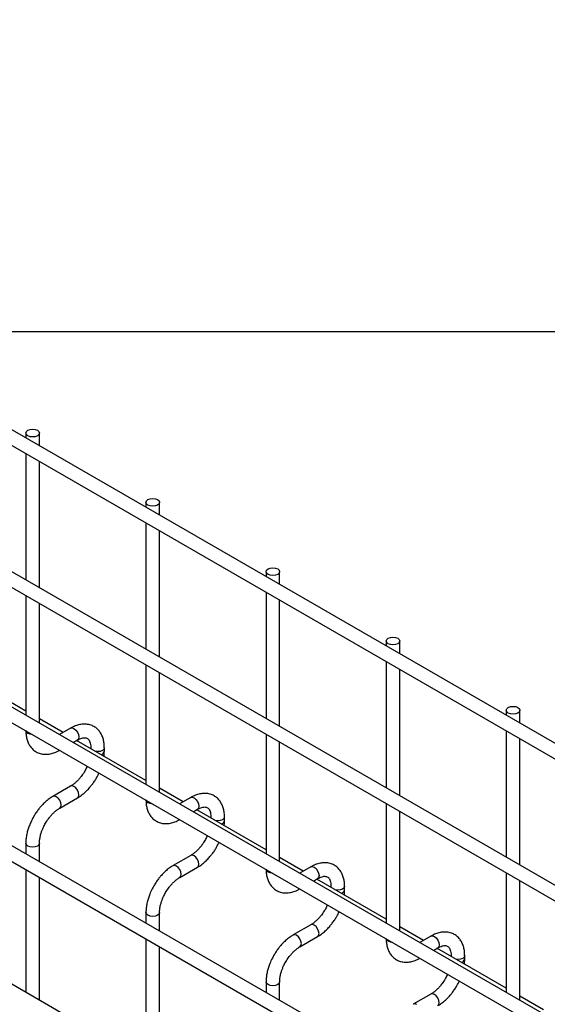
# Model space of a CAD drawing. Header units: inches. Extents: x 0.2 to 10.7, y 0.2 to 7.9.
# Tile 13 of 14: x 9.1 to 9.6, y 6.9 to 7.9. Entities that reach past the tile are written whole.
import ezdxf

# ---------------------------------------------------------------- set-up
doc = ezdxf.new("R2010")
doc.units = ezdxf.units.IN
doc.header["$MEASUREMENT"] = 0
doc.layers.add('TEXT', color=140, linetype='Continuous', lineweight=25)

msp = doc.modelspace()

# ---------------------------------------------------------------- linework, layer by layer
for p, q in [((10.37395, 6.71503), (8.37579, 7.86854)), ((8.36912, 7.85699), (10.36729, 6.70348)), ((10.37395, 6.57553), (8.37579, 7.72905)), ((8.36912, 7.7175), (10.36729, 6.56399)), ((8.36912, 7.58481), (10.36729, 6.4313)), ((10.23008, 6.5259), (8.51117, 7.51821)), ((9.08703, 7.46273), (9.08703, 7.45795)), ((9.10037, 7.45025), (9.10037, 7.46273)), ((10.37395, 6.30675), (8.37579, 7.46027)), ((8.36912, 7.44872), (10.36729, 6.29521)), ((9.08703, 7.44255), (9.08703, 7.31845)), ((9.10037, 7.31076), (9.10037, 7.43485)), ((9.20489, 7.3947), (9.20489, 7.38991)), ((9.21822, 7.38222), (9.21822, 7.3947)), ((9.20489, 7.37452), (9.20489, 7.25042)), ((9.21822, 7.24272), (9.21822, 7.36682)), ((10.37395, 6.17066), (8.37579, 7.32418)), ((9.32274, 7.32666), (9.32274, 7.32188)), ((9.33607, 7.31418), (9.33607, 7.32666)), ((9.08703, 7.30306), (9.08703, 7.18577)), ((9.32274, 7.30648), (9.32274, 7.18239)), ((9.33607, 7.17469), (9.33607, 7.29879)), ((9.10037, 7.17807), (9.10037, 7.29536)), ((9.44059, 7.25863), (9.44059, 7.25384)), ((9.45392, 7.24615), (9.45392, 7.25863)), ((9.20489, 7.23502), (9.20489, 7.11773)), ((9.44059, 7.23845), (9.44059, 7.11435)), ((9.45392, 7.10665), (9.45392, 7.23075)), ((9.08703, 7.18978), (9.01904, 7.22904)), ((9.21822, 7.11004), (9.21822, 7.22733)), ((9.12356, 7.1687), (9.10037, 7.18209)), ((9.55844, 7.19059), (9.55844, 7.18581)), ((9.57177, 7.17811), (9.57177, 7.19059)), ((9.13094, 7.17296), (9.12008, 7.16669)), ((9.32274, 7.16699), (9.32274, 7.0497)), ((9.55844, 7.17041), (9.55844, 7.04632)), ((9.57177, 7.03862), (9.57177, 7.16272)), ((9.13341, 7.15899), (9.1376, 7.16141)), ((9.20489, 7.12175), (9.13689, 7.161)), ((9.15073, 7.15383), (9.15073, 7.15301)), ((9.15093, 7.1529), (9.15073, 7.15383)), ((9.16407, 7.15036), (9.16407, 7.15383)), ((9.33607, 7.042), (9.33607, 7.15929)), ((9.13094, 7.11608), (9.11361, 7.10608)), ((9.24141, 7.10067), (9.21822, 7.11405)), ((9.24879, 7.10493), (9.23793, 7.09866)), ((9.12028, 7.09453), (9.1376, 7.10453)), ((9.44059, 7.09896), (9.44059, 6.98166)), ((9.25126, 7.09096), (9.25546, 7.09338)), ((9.32274, 7.05372), (9.25474, 7.09297)), ((9.26858, 7.0858), (9.26858, 7.08498)), ((9.26879, 7.08486), (9.26858, 7.08579)), ((9.28192, 7.08233), (9.28192, 7.0858)), ((9.45392, 6.97397), (9.45392, 7.09126)), ((9.08703, 7.06004), (9.08703, 7.04968)), ((9.10037, 7.04198), (9.10037, 7.06004)), ((9.24879, 7.04804), (9.23147, 7.03804)), ((9.35926, 7.03263), (9.33607, 7.04602)), ((9.08703, 7.03428), (9.08703, 6.91359)), ((9.23813, 7.02649), (9.25546, 7.0365)), ((9.36664, 7.03689), (9.35578, 7.03062)), ((9.55844, 7.03092), (9.55844, 6.91363)), ((9.10037, 6.90589), (9.10037, 7.02658)), ((9.36911, 7.02293), (9.37331, 7.02535)), ((9.44059, 6.98568), (9.37259, 7.02493)), ((9.38644, 7.01776), (9.38644, 7.01694)), ((9.38664, 7.01683), (9.38644, 7.01776)), ((9.39977, 7.01429), (9.39977, 7.01776)), ((9.57177, 6.90593), (9.57177, 7.02323)), ((9.20489, 6.992), (9.20489, 6.98164)), ((9.21822, 6.97394), (9.21822, 6.992)), ((9.36664, 6.98001), (9.34932, 6.97001)), ((9.47711, 6.9646), (9.45392, 6.97798)), ((9.20489, 6.96625), (9.20489, 6.84555)), ((9.35598, 6.95846), (9.37331, 6.96846)), ((9.48449, 6.96886), (9.47363, 6.96259)), ((9.21822, 6.83785), (9.21822, 6.95855)), ((9.48696, 6.95489), (9.49116, 6.95731)), ((9.55844, 6.91765), (9.49044, 6.9569)), ((9.50429, 6.94973), (9.50429, 6.94891)), ((9.50449, 6.94879), (9.50429, 6.94973)), ((9.51762, 6.94626), (9.51762, 6.94973)), ((9.32274, 6.92397), (9.32274, 6.91361)), ((9.33607, 6.90591), (9.33607, 6.92397)), ((9.48449, 6.91197), (9.46717, 6.90197)), ((9.59496, 6.89656), (9.57177, 6.90995))]:
    msp.add_line(p, q)
at = {"flags": 128}
for points in [[(9.09842, 7.46545), (9.09986, 7.4642), (9.10037, 7.46273), (9.09986, 7.46126), (9.09842, 7.46001), (9.09625, 7.45917), (9.0937, 7.45888), (9.09115, 7.45917), (9.08899, 7.46001), (9.08754, 7.46126), (9.08703, 7.46273), (9.08754, 7.4642), (9.08899, 7.46545), (9.09115, 7.46628), (9.0937, 7.46658), (9.09625, 7.46628), (9.09842, 7.46545)], [(9.21627, 7.39742), (9.21771, 7.39617), (9.21822, 7.3947), (9.21771, 7.39322), (9.21627, 7.39197), (9.2141, 7.39114), (9.21155, 7.39085), (9.209, 7.39114), (9.20684, 7.39197), (9.20539, 7.39322), (9.20489, 7.3947), (9.20539, 7.39617), (9.20684, 7.39742), (9.209, 7.39825), (9.21155, 7.39854), (9.2141, 7.39825), (9.21627, 7.39742)], [(9.33412, 7.32938), (9.33556, 7.32813), (9.33607, 7.32666), (9.33556, 7.32519), (9.33412, 7.32394), (9.33195, 7.32311), (9.3294, 7.32281), (9.32685, 7.32311), (9.32469, 7.32394), (9.32324, 7.32519), (9.32274, 7.32666), (9.32324, 7.32813), (9.32469, 7.32938), (9.32685, 7.33022), (9.3294, 7.33051), (9.33195, 7.33022), (9.33412, 7.32938)], [(9.45197, 7.26135), (9.45341, 7.2601), (9.45392, 7.25863), (9.45341, 7.25715), (9.45197, 7.25591), (9.44981, 7.25507), (9.44725, 7.25478), (9.4447, 7.25507), (9.44254, 7.25591), (9.4411, 7.25715), (9.44059, 7.25863), (9.4411, 7.2601), (9.44254, 7.26135), (9.4447, 7.26218), (9.44725, 7.26248), (9.44981, 7.26218), (9.45197, 7.26135)], [(9.56982, 7.19331), (9.57127, 7.19207), (9.57177, 7.19059), (9.57127, 7.18912), (9.56982, 7.18787), (9.56766, 7.18704), (9.56511, 7.18674), (9.56255, 7.18704), (9.56039, 7.18787), (9.55895, 7.18912), (9.55844, 7.19059), (9.55895, 7.19207), (9.56039, 7.19331), (9.56255, 7.19415), (9.56511, 7.19444), (9.56766, 7.19415), (9.56982, 7.19331)], [(9.13094, 7.17296), (9.13247, 7.17326), (9.13427, 7.17263)], [(9.13427, 7.17263), (9.13608, 7.17118), (9.1376, 7.16911), (9.13863, 7.16676), (9.13899, 7.16447), (9.13863, 7.16259), (9.1376, 7.16142), (9.1376, 7.16141)], [(9.08899, 7.16789), (9.08754, 7.16914), (9.08705, 7.17036)], [(9.09327, 7.16677), (9.09115, 7.16706), (9.08899, 7.16789)], [(9.16407, 7.15382), (9.16356, 7.15236), (9.16211, 7.15111), (9.15995, 7.15028), (9.1574, 7.14998), (9.15578, 7.1501)], [(9.13763, 7.10454), (9.13863, 7.10571), (9.13899, 7.10758), (9.13863, 7.10987), (9.1376, 7.11223), (9.13608, 7.11429), (9.13427, 7.11575), (9.13247, 7.11637), (9.13095, 7.11608)], [(9.11695, 7.10575), (9.11514, 7.10637), (9.11361, 7.10608), (9.11359, 7.10606)], [(9.12027, 7.09452), (9.12028, 7.09453), (9.1213, 7.0957), (9.12166, 7.09758), (9.1213, 7.09987), (9.12028, 7.10223), (9.11875, 7.10429), (9.11695, 7.10575)], [(9.24879, 7.10493), (9.25032, 7.10523), (9.25212, 7.1046)], [(9.25212, 7.1046), (9.25393, 7.10314), (9.25546, 7.10108), (9.25648, 7.09872), (9.25684, 7.09643), (9.25648, 7.09456), (9.25546, 7.09338), (9.25546, 7.09338)], [(9.20684, 7.09986), (9.20539, 7.1011), (9.2049, 7.10233)], [(9.21112, 7.09874), (9.209, 7.09902), (9.20684, 7.09986)], [(9.28192, 7.08578), (9.28141, 7.08433), (9.27997, 7.08308), (9.2778, 7.08224), (9.27525, 7.08195), (9.27363, 7.08207)], [(9.10037, 7.06005), (9.10037, 7.06004), (9.09986, 7.05857), (9.09842, 7.05732), (9.09625, 7.05648), (9.0937, 7.05619), (9.09115, 7.05648), (9.08899, 7.05732), (9.08754, 7.05857), (9.08703, 7.06004), (9.08703, 7.06006)], [(9.25548, 7.03651), (9.25648, 7.03767), (9.25684, 7.03955), (9.25648, 7.04184), (9.25546, 7.04419), (9.25393, 7.04626), (9.25212, 7.04771), (9.25032, 7.04834), (9.2488, 7.04805)], [(9.2348, 7.03771), (9.23299, 7.03834), (9.23147, 7.03804), (9.23145, 7.03803)], [(9.23812, 7.02649), (9.23813, 7.02649), (9.23915, 7.02767), (9.23951, 7.02955), (9.23915, 7.03184), (9.23813, 7.03419), (9.2366, 7.03626), (9.2348, 7.03771)], [(9.36664, 7.03689), (9.36817, 7.03719), (9.36997, 7.03656)], [(9.32469, 7.03182), (9.32324, 7.03307), (9.32275, 7.03429)], [(9.32897, 7.0307), (9.32685, 7.03099), (9.32469, 7.03182)], [(9.36997, 7.03656), (9.37178, 7.03511), (9.37331, 7.03305), (9.37433, 7.03069), (9.37469, 7.0284), (9.37433, 7.02652), (9.37331, 7.02535), (9.37331, 7.02535)], [(9.39977, 7.01775), (9.39926, 7.01629), (9.39782, 7.01504), (9.39565, 7.01421), (9.3931, 7.01392), (9.39148, 7.01403)], [(9.21822, 6.99202), (9.21822, 6.992), (9.21771, 6.99053), (9.21627, 6.98928), (9.2141, 6.98845), (9.21155, 6.98816), (9.209, 6.98845), (9.20684, 6.98928), (9.20539, 6.99053), (9.20489, 6.992), (9.20489, 6.99203)], [(9.37333, 6.96847), (9.37433, 6.96964), (9.37469, 6.97151), (9.37433, 6.9738), (9.37331, 6.97616), (9.37178, 6.97822), (9.36997, 6.97968), (9.36817, 6.98031), (9.36665, 6.98001)], [(9.35265, 6.96968), (9.35085, 6.9703), (9.34932, 6.97001), (9.3493, 6.97)], [(9.35597, 6.95845), (9.35598, 6.95846), (9.357, 6.95964), (9.35736, 6.96151), (9.357, 6.9638), (9.35598, 6.96616), (9.35445, 6.96822), (9.35265, 6.96968)], [(9.44254, 6.96379), (9.4411, 6.96504), (9.4406, 6.96626)], [(9.44682, 6.96267), (9.4447, 6.96295), (9.44254, 6.96379)], [(9.48449, 6.96886), (9.48602, 6.96916), (9.48783, 6.96853)], [(9.48783, 6.96853), (9.48963, 6.96707), (9.49116, 6.96501), (9.49218, 6.96266), (9.49254, 6.96037), (9.49218, 6.95849), (9.49116, 6.95731), (9.49116, 6.95731)], [(9.51762, 6.94971), (9.51711, 6.94826), (9.51567, 6.94701), (9.5135, 6.94617), (9.51095, 6.94588), (9.50933, 6.946)], [(9.33607, 6.92398), (9.33607, 6.92397), (9.33556, 6.9225), (9.33412, 6.92125), (9.33195, 6.92041), (9.3294, 6.92012), (9.32685, 6.92041), (9.32469, 6.92125), (9.32324, 6.9225), (9.32274, 6.92397), (9.32274, 6.92399)], [(9.49118, 6.90044), (9.49218, 6.9016), (9.49254, 6.90348), (9.49218, 6.90577), (9.49116, 6.90813), (9.48963, 6.91019), (9.48783, 6.91164), (9.48602, 6.91227), (9.4845, 6.91198)], [(9.4705, 6.90164), (9.4687, 6.90227), (9.46717, 6.90197), (9.46715, 6.90196)]]:
    msp.add_lwpolyline(points, dxfattribs=at)
for centre in [(9.15998, 7.15116), (9.27783, 7.08313), (9.39568, 7.01509), (9.51353, 6.94706)]:
    msp.add_arc(centre, 0.00417, 283.61486, 348.73138)
for points, knots in [([(9.16401, 7.15381), (9.16401, 7.1548), (9.16401, 7.15726), (9.1634, 7.16096), (9.16222, 7.16489), (9.16041, 7.16849), (9.15794, 7.17165), (9.15479, 7.17426), (9.15093, 7.17616), (9.14663, 7.17708), (9.14214, 7.17701), (9.13773, 7.17606), (9.13396, 7.17467), (9.13174, 7.17335), (9.13095, 7.17288)], [0, 0, 0, 0, 0.055891, 0.138867, 0.222826, 0.307399, 0.392678, 0.479776, 0.571102, 0.670205, 0.761479, 0.854858, 0.948417, 1, 1, 1, 1]), ([(9.08709, 7.17063), (9.08709, 7.16966), (9.08709, 7.16722), (9.08769, 7.16352), (9.08886, 7.15958), (9.09066, 7.15597), (9.09312, 7.15279), (9.09626, 7.15016), (9.10011, 7.14824), (9.10441, 7.1473), (9.10889, 7.14733), (9.11331, 7.14826), (9.11714, 7.14966), (9.11942, 7.151), (9.12027, 7.1515)], [0, 0, 0, 0, 0.0546972, 0.1375114, 0.2213111, 0.3057267, 0.3908379, 0.4777237, 0.5687525, 0.6674428, 0.7584725, 0.8516333, 0.9450485, 1, 1, 1, 1]), ([(9.1376, 7.16139), (9.13831, 7.16178), (9.13984, 7.16262), (9.14198, 7.16335), (9.14395, 7.16371), (9.14561, 7.16366), (9.14699, 7.16327), (9.14807, 7.16257), (9.14912, 7.16128), (9.14998, 7.15947), (9.15054, 7.157), (9.1508, 7.15506), (9.15073, 7.15388), (9.15072, 7.15383)], [0, 0, 0, 0, 0.0766862, 0.1650368, 0.2549323, 0.3489948, 0.4542489, 0.5907939, 0.696654, 0.7976353, 0.8969559, 0.9953119, 1, 1, 1, 1]), ([(9.16373, 7.14551), (9.16388, 7.14668), (9.16409, 7.14833), (9.16403, 7.14989), (9.16401, 7.15034)], [0, 0, 0, 0, 0.714053, 1, 1, 1, 1]), ([(9.14723, 7.13562), (9.14709, 7.13529), (9.14641, 7.13369), (9.14554, 7.13213), (9.14485, 7.1309)], [0, 0, 0, 0, 0.208039, 1, 1, 1, 1]), ([(9.14485, 7.1309), (9.14393, 7.12941), (9.14264, 7.1273), (9.14047, 7.12448), (9.13855, 7.12225), (9.13619, 7.11991), (9.13374, 7.11789), (9.13194, 7.11661), (9.13105, 7.11615), (9.13095, 7.1161)], [0, 0, 0, 0, 0.233946, 0.329093, 0.484887, 0.643376, 0.809607, 0.978684, 1, 1, 1, 1]), ([(9.13759, 7.10461), (9.13821, 7.10495), (9.14019, 7.10602), (9.1433, 7.10842), (9.14678, 7.11155), (9.14966, 7.11467), (9.15217, 7.11777), (9.15436, 7.12088), (9.15671, 7.12462), (9.15804, 7.12735), (9.15881, 7.12894)], [0, 0, 0, 0, 0.071982, 0.230009, 0.376763, 0.510502, 0.614264, 0.732866, 0.84542, 1, 1, 1, 1]), ([(9.11363, 7.10599), (9.11306, 7.10569), (9.11112, 7.10465), (9.10804, 7.10229), (9.10452, 7.09914), (9.10161, 7.09601), (9.09909, 7.09291), (9.09683, 7.08977), (9.09544, 7.08745), (9.09474, 7.08628)], [0, 0, 0, 0, 0.0778655, 0.2648252, 0.4390147, 0.5990005, 0.7209984, 0.8593082, 1, 1, 1, 1]), ([(9.28186, 7.08578), (9.28186, 7.08677), (9.28186, 7.08923), (9.28125, 7.09293), (9.28007, 7.09686), (9.27826, 7.10045), (9.27579, 7.10362), (9.27264, 7.10623), (9.26878, 7.10813), (9.26448, 7.10904), (9.25999, 7.10898), (9.25558, 7.10802), (9.25181, 7.10663), (9.24959, 7.10531), (9.2488, 7.10484)], [0, 0, 0, 0, 0.055891, 0.138867, 0.222826, 0.307399, 0.392678, 0.479776, 0.571102, 0.670205, 0.761479, 0.854858, 0.948417, 1, 1, 1, 1]), ([(9.20494, 7.1026), (9.20494, 7.10163), (9.20494, 7.09918), (9.20554, 7.09548), (9.20671, 7.09154), (9.20852, 7.08794), (9.21097, 7.08475), (9.21411, 7.08213), (9.21797, 7.08021), (9.22226, 7.07926), (9.22674, 7.0793), (9.23116, 7.08023), (9.23499, 7.08162), (9.23728, 7.08296), (9.23812, 7.08346)], [0, 0, 0, 0, 0.0546972, 0.1375114, 0.2213111, 0.3057267, 0.3908379, 0.4777237, 0.5687525, 0.6674428, 0.7584725, 0.8516333, 0.9450485, 1, 1, 1, 1]), ([(9.25545, 7.09336), (9.25616, 7.09375), (9.25769, 7.09459), (9.25983, 7.09531), (9.2618, 7.09567), (9.26346, 7.09563), (9.26484, 7.09524), (9.26592, 7.09454), (9.26697, 7.09325), (9.26783, 7.09143), (9.26839, 7.08896), (9.26865, 7.08702), (9.26858, 7.08585), (9.26857, 7.08579)], [0, 0, 0, 0, 0.076686, 0.165037, 0.254932, 0.348995, 0.454249, 0.590794, 0.696654, 0.797635, 0.896956, 0.995312, 1, 1, 1, 1]), ([(9.09474, 7.08628), (9.09371, 7.08439), (9.09227, 7.08173), (9.09057, 7.07767), (9.08931, 7.07417), (9.08817, 7.07003), (9.08739, 7.06576), (9.08701, 7.06239), (9.08707, 7.06053), (9.08709, 7.06006)], [0, 0, 0, 0, 0.221268, 0.311483, 0.460164, 0.612945, 0.775445, 0.943585, 1, 1, 1, 1]), ([(9.10628, 7.07962), (9.10721, 7.08112), (9.10851, 7.08323), (9.11068, 7.08606), (9.11261, 7.0883), (9.11497, 7.09065), (9.11743, 7.09268), (9.11925, 7.09398), (9.12016, 7.09444), (9.12027, 7.0945)], [0, 0, 0, 0, 0.233338, 0.328238, 0.483641, 0.641755, 0.807615, 0.976339, 1, 1, 1, 1]), ([(9.10039, 7.06005), (9.10041, 7.06104), (9.10046, 7.06308), (9.10106, 7.06654), (9.10195, 7.06988), (9.10305, 7.07297), (9.10439, 7.07614), (9.10559, 7.07834), (9.10628, 7.07962)], [0, 0, 0, 0, 0.171377, 0.354378, 0.535542, 0.668658, 0.807018, 1, 1, 1, 1]), ([(9.28159, 7.07747), (9.28173, 7.07865), (9.28194, 7.0803), (9.28188, 7.08186), (9.28186, 7.08231)], [0, 0, 0, 0, 0.714053, 1, 1, 1, 1]), ([(9.26508, 7.06759), (9.26494, 7.06725), (9.26426, 7.06565), (9.26339, 7.0641), (9.2627, 7.06287)], [0, 0, 0, 0, 0.208039, 1, 1, 1, 1]), ([(9.2627, 7.06287), (9.26178, 7.06137), (9.26049, 7.05927), (9.25832, 7.05645), (9.2564, 7.05422), (9.25404, 7.05187), (9.25159, 7.04986), (9.24979, 7.04858), (9.2489, 7.04812), (9.2488, 7.04807)], [0, 0, 0, 0, 0.233946, 0.329093, 0.484887, 0.643376, 0.809607, 0.978684, 1, 1, 1, 1]), ([(9.25544, 7.03658), (9.25606, 7.03692), (9.25804, 7.03799), (9.26115, 7.04039), (9.26463, 7.04352), (9.26751, 7.04663), (9.27002, 7.04974), (9.27222, 7.05285), (9.27456, 7.05658), (9.27589, 7.05932), (9.27666, 7.0609)], [0, 0, 0, 0, 0.071982, 0.230009, 0.376763, 0.510502, 0.614264, 0.732866, 0.84542, 1, 1, 1, 1]), ([(9.23148, 7.03796), (9.23091, 7.03765), (9.22897, 7.03661), (9.22589, 7.03425), (9.22237, 7.03111), (9.21946, 7.02798), (9.21694, 7.02487), (9.21469, 7.02173), (9.21329, 7.01942), (9.21259, 7.01825)], [0, 0, 0, 0, 0.077866, 0.264825, 0.439015, 0.599, 0.720998, 0.859308, 1, 1, 1, 1]), ([(9.39971, 7.01774), (9.39971, 7.01873), (9.39971, 7.02119), (9.3991, 7.0249), (9.39793, 7.02882), (9.39611, 7.03242), (9.39365, 7.03558), (9.39049, 7.03819), (9.38663, 7.04009), (9.38233, 7.04101), (9.37785, 7.04094), (9.37343, 7.03999), (9.36966, 7.0386), (9.36744, 7.03728), (9.36665, 7.03681)], [0, 0, 0, 0, 0.055891, 0.138867, 0.222826, 0.307399, 0.392678, 0.479776, 0.571102, 0.670205, 0.761479, 0.854858, 0.948417, 1, 1, 1, 1]), ([(9.32279, 7.03457), (9.32279, 7.03359), (9.32279, 7.03115), (9.32339, 7.02745), (9.32456, 7.02351), (9.32637, 7.0199), (9.32882, 7.01672), (9.33196, 7.01409), (9.33582, 7.01217), (9.34011, 7.01123), (9.34459, 7.01126), (9.34902, 7.01219), (9.35284, 7.01359), (9.35513, 7.01493), (9.35597, 7.01543)], [0, 0, 0, 0, 0.054697, 0.137511, 0.221311, 0.305727, 0.390838, 0.477724, 0.568752, 0.667443, 0.758472, 0.851633, 0.945048, 1, 1, 1, 1]), ([(9.3733, 7.02532), (9.37401, 7.02571), (9.37555, 7.02655), (9.37768, 7.02728), (9.37966, 7.02764), (9.38131, 7.0276), (9.38269, 7.02721), (9.38377, 7.02651), (9.38482, 7.02521), (9.38569, 7.0234), (9.38624, 7.02093), (9.3865, 7.01899), (9.38643, 7.01781), (9.38643, 7.01776)], [0, 0, 0, 0, 0.076686, 0.165037, 0.254932, 0.348995, 0.454249, 0.590794, 0.696654, 0.797635, 0.896956, 0.995312, 1, 1, 1, 1]), ([(9.21259, 7.01825), (9.21156, 7.01636), (9.21013, 7.0137), (9.20842, 7.00963), (9.20717, 7.00614), (9.20602, 7.00199), (9.20524, 6.99773), (9.20486, 6.99435), (9.20493, 6.99249), (9.20494, 6.99203)], [0, 0, 0, 0, 0.221268, 0.311483, 0.460164, 0.612945, 0.775445, 0.943585, 1, 1, 1, 1]), ([(9.22413, 7.01158), (9.22506, 7.01308), (9.22636, 7.01519), (9.22853, 7.01803), (9.23046, 7.02026), (9.23282, 7.02262), (9.23529, 7.02464), (9.2371, 7.02594), (9.23801, 7.02641), (9.23812, 7.02647)], [0, 0, 0, 0, 0.233338, 0.328238, 0.483641, 0.641755, 0.807615, 0.976339, 1, 1, 1, 1]), ([(9.21824, 6.99202), (9.21826, 6.993), (9.21832, 6.99504), (9.21891, 6.99851), (9.2198, 7.00185), (9.2209, 7.00493), (9.22224, 7.00811), (9.22344, 7.0103), (9.22413, 7.01158)], [0, 0, 0, 0, 0.171377, 0.354378, 0.535542, 0.668658, 0.807018, 1, 1, 1, 1]), ([(9.39944, 7.00944), (9.39958, 7.01062), (9.39979, 7.01226), (9.39973, 7.01383), (9.39971, 7.01427)], [0, 0, 0, 0, 0.714053, 1, 1, 1, 1]), ([(9.38293, 6.99955), (9.38279, 6.99922), (9.38211, 6.99762), (9.38124, 6.99606), (9.38056, 6.99483)], [0, 0, 0, 0, 0.208039, 1, 1, 1, 1]), ([(9.38056, 6.99483), (9.37963, 6.99334), (9.37834, 6.99124), (9.37617, 6.98841), (9.37425, 6.98618), (9.37189, 6.98384), (9.36944, 6.98183), (9.36764, 6.98054), (9.36675, 6.98009), (9.36665, 6.98003)], [0, 0, 0, 0, 0.233946, 0.3290926, 0.4848865, 0.6433764, 0.8096067, 0.9786836, 1, 1, 1, 1]), ([(9.3733, 6.96854), (9.37391, 6.96888), (9.37589, 6.96996), (9.379, 6.97235), (9.38248, 6.97549), (9.38536, 6.9786), (9.38787, 6.98171), (9.39007, 6.98481), (9.39241, 6.98855), (9.39374, 6.99129), (9.39451, 6.99287)], [0, 0, 0, 0, 0.071982, 0.230009, 0.376763, 0.510502, 0.614264, 0.732866, 0.84542, 1, 1, 1, 1]), ([(9.34933, 6.96993), (9.34876, 6.96962), (9.34682, 6.96858), (9.34374, 6.96622), (9.34022, 6.96307), (9.33731, 6.95995), (9.3348, 6.95684), (9.33254, 6.9537), (9.33114, 6.95138), (9.33044, 6.95021)], [0, 0, 0, 0, 0.077866, 0.264825, 0.439015, 0.599, 0.720998, 0.859308, 1, 1, 1, 1]), ([(9.51757, 6.94971), (9.51756, 6.9507), (9.51756, 6.95316), (9.51696, 6.95686), (9.51578, 6.96079), (9.51396, 6.96438), (9.5115, 6.96755), (9.50834, 6.97016), (9.50448, 6.97206), (9.50018, 6.97297), (9.4957, 6.97291), (9.49128, 6.97196), (9.48751, 6.97056), (9.48529, 6.96925), (9.4845, 6.96878)], [0, 0, 0, 0, 0.055891, 0.138867, 0.222826, 0.307399, 0.392678, 0.479776, 0.571102, 0.670205, 0.761479, 0.854858, 0.948417, 1, 1, 1, 1]), ([(9.44064, 6.96653), (9.44064, 6.96556), (9.44064, 6.96311), (9.44124, 6.95942), (9.44241, 6.95548), (9.44422, 6.95187), (9.44667, 6.94869), (9.44981, 6.94606), (9.45367, 6.94414), (9.45796, 6.9432), (9.46244, 6.94323), (9.46687, 6.94416), (9.4707, 6.94555), (9.47298, 6.9469), (9.47382, 6.94739)], [0, 0, 0, 0, 0.054697, 0.137511, 0.221311, 0.305727, 0.390838, 0.477724, 0.568752, 0.667443, 0.758472, 0.851633, 0.945048, 1, 1, 1, 1]), ([(9.49115, 6.95729), (9.49186, 6.95768), (9.4934, 6.95852), (9.49553, 6.95925), (9.49751, 6.95961), (9.49916, 6.95956), (9.50054, 6.95917), (9.50162, 6.95847), (9.50267, 6.95718), (9.50354, 6.95536), (9.50409, 6.95289), (9.50435, 6.95095), (9.50428, 6.94978), (9.50428, 6.94973)], [0, 0, 0, 0, 0.076686, 0.165037, 0.254932, 0.348995, 0.454249, 0.590794, 0.696654, 0.797635, 0.896956, 0.995312, 1, 1, 1, 1]), ([(9.33044, 6.95021), (9.32942, 6.94832), (9.32798, 6.94566), (9.32627, 6.9416), (9.32502, 6.93811), (9.32387, 6.93396), (9.32309, 6.92969), (9.32272, 6.92632), (9.32278, 6.92446), (9.32279, 6.92399)], [0, 0, 0, 0, 0.221268, 0.311483, 0.460164, 0.612945, 0.775445, 0.943585, 1, 1, 1, 1]), ([(9.34198, 6.94355), (9.34291, 6.94505), (9.34421, 6.94716), (9.34639, 6.94999), (9.34831, 6.95223), (9.35067, 6.95458), (9.35314, 6.95661), (9.35495, 6.95791), (9.35586, 6.95838), (9.35597, 6.95843)], [0, 0, 0, 0, 0.233338, 0.328238, 0.483641, 0.641755, 0.807615, 0.976339, 1, 1, 1, 1]), ([(9.33609, 6.92398), (9.33611, 6.92497), (9.33617, 6.92701), (9.33676, 6.93047), (9.33765, 6.93381), (9.33875, 6.9369), (9.34009, 6.94007), (9.34129, 6.94227), (9.34198, 6.94355)], [0, 0, 0, 0, 0.171377, 0.354378, 0.535542, 0.668658, 0.807018, 1, 1, 1, 1]), ([(9.51729, 6.9414), (9.51744, 6.94258), (9.51764, 6.94423), (9.51758, 6.94579), (9.51757, 6.94624)], [0, 0, 0, 0, 0.714053, 1, 1, 1, 1]), ([(9.50078, 6.93152), (9.50064, 6.93119), (9.49997, 6.92958), (9.4991, 6.92803), (9.49841, 6.9268)], [0, 0, 0, 0, 0.208039, 1, 1, 1, 1]), ([(9.49841, 6.9268), (9.49749, 6.9253), (9.49619, 6.9232), (9.49402, 6.92038), (9.4921, 6.91815), (9.48975, 6.91581), (9.48729, 6.91379), (9.4855, 6.91251), (9.4846, 6.91205), (9.4845, 6.912)], [0, 0, 0, 0, 0.233946, 0.329093, 0.484887, 0.643376, 0.809607, 0.978684, 1, 1, 1, 1]), ([(9.49115, 6.90051), (9.49177, 6.90085), (9.49374, 6.90192), (9.49685, 6.90432), (9.50034, 6.90745), (9.50321, 6.91057), (9.50572, 6.91367), (9.50792, 6.91678), (9.51026, 6.92051), (9.51159, 6.92325), (9.51236, 6.92484)], [0, 0, 0, 0, 0.071982, 0.230009, 0.376763, 0.510502, 0.614264, 0.732866, 0.84542, 1, 1, 1, 1])]:
    msp.add_open_spline(points, degree=3, knots=knots)
at = {"layer": 'TEXT'}
msp.add_line((0.22917, 7.5625), (9.85417, 7.5625), dxfattribs=at)

doc.saveas('drawing.dxf')
